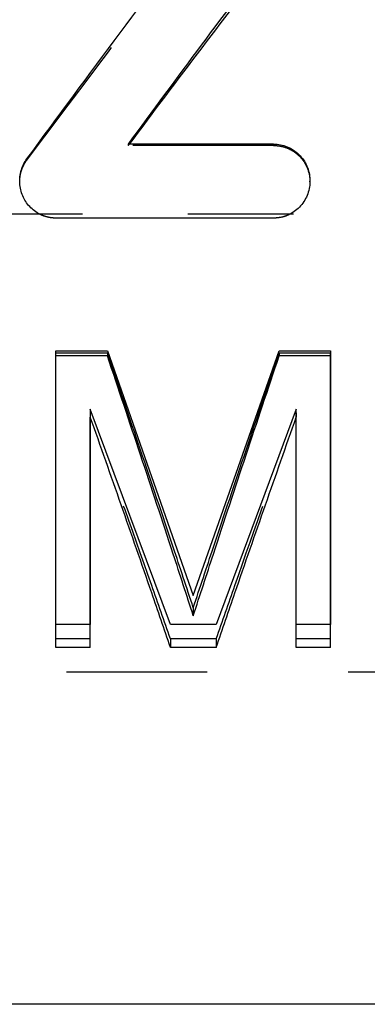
# Model space of a CAD drawing. Header units: millimetres. Extents: x 282.5 to 361, y 206.9 to 241.4.
# Tile 2 of 6: x 304.3 to 311.9, y 206.9 to 228.4. Entities that reach past the tile are written whole.
import ezdxf

# ---------------------------------------------------------------- set-up
doc = ezdxf.new("R2010")
doc.units = ezdxf.units.MM
doc.header["$LTSCALE"] = 30.734
doc.linetypes.add('CENTER', pattern=[0.6, 0.375, -0.075, 0.075, -0.075])
doc.linetypes.add('HIDDEN', pattern=[0.2, 0.1, -0.1])
doc.layers.get('0').update_dxf_attribs({"linetype": 'CONTINUOUS'})
for name, color, linetype in [('DEFAULT_1', 7, 'CENTER'), ('DEFAULT_2', 8, 'HIDDEN'), ('KONSTR_EL', 7, 'CONTINUOUS')]:
    doc.layers.add(name, color=color, linetype=linetype)

msp = doc.modelspace()

# ---------------------------------------------------------------- linework, layer by layer
at = {"color": 7, "linetype": 'CONTINUOUS'}
for p, q in [((309.857, 225.652), (306.685, 225.652)), ((309.857, 224.034), (305.102, 224.034)), ((305.102, 214.662), (305.102, 221.086)), ((306.227, 221.086), (305.102, 221.086)), ((306.227, 221.086), (306.227, 221.025)), ((309.977, 221.086), (309.977, 221.025)), ((311.102, 221.086), (309.977, 221.086)), ((311.102, 214.662), (311.102, 221.086)), ((306.227, 221.025), (305.102, 221.025)), ((311.102, 221.025), (309.977, 221.025)), ((305.852, 214.662), (305.852, 219.692)), ((310.352, 214.662), (310.352, 219.692)), ((308.102, 215.527), (308.102, 215.353)), ((305.852, 214.662), (305.102, 214.662)), ((308.602, 214.662), (307.602, 214.662)), ((311.102, 214.662), (310.352, 214.662)), ((349.152, 206.868), (287.502, 206.868))]:
    msp.add_line(p, q, dxfattribs=at)
for points, knots in [([(304.468, 225.328), (305.819, 227.168), (307.814, 229.847), (310.423, 233.27), (311.661, 234.866), (312.257, 235.624)], [0, 0, 0, 0, 0.53051, 0.776069, 1, 1, 1, 1]), ([(306.685, 225.652), (307.745, 227.093), (309.798, 229.854), (311.882, 232.592), (312.892, 233.899)], [0, 0, 0, 0, 0.519911, 1, 1, 1, 1]), ([(306.708, 225.652), (307.761, 227.054), (309.806, 229.751), (311.882, 232.424), (312.892, 233.705)], [0, 0, 0, 0, 0.518152, 1, 1, 1, 1]), ([(309.857, 225.652), (309.908, 225.652), (310.009, 225.642), (310.155, 225.598), (310.291, 225.526), (310.411, 225.429), (310.51, 225.311), (310.611, 225.13), (310.648, 224.966), (310.65, 224.854), (310.65, 224.845)], [0, 0, 0, 0, 0.121633, 0.241583, 0.363346, 0.485695, 0.60859, 0.731856, 0.977419, 1, 1, 1, 1]), ([(304.31, 224.845), (304.31, 224.877), (304.315, 224.956), (304.34, 225.079), (304.392, 225.211), (304.44, 225.291), (304.468, 225.328)], [0, 0, 0, 0, 0.18513, 0.459279, 0.728809, 1, 1, 1, 1]), ([(304.753, 224.118), (304.71, 224.139), (304.631, 224.189), (304.526, 224.283), (304.439, 224.394), (304.372, 224.519), (304.328, 224.655), (304.312, 224.766), (304.31, 224.829), (304.31, 224.845)], [0, 0, 0, 0, 0.157917, 0.313688, 0.47056, 0.628188, 0.787751, 0.947703, 1, 1, 1, 1]), ([(310.65, 224.845), (310.65, 224.802), (310.642, 224.708), (310.607, 224.566), (310.541, 224.425), (310.451, 224.3), (310.339, 224.195), (310.253, 224.141), (310.207, 224.118)], [0, 0, 0, 0, 0.141831, 0.315214, 0.488167, 0.6602, 0.829223, 1, 1, 1, 1]), ([(308.102, 215.527), (307.957, 215.967), (307.34, 217.823), (306.712, 219.675), (306.227, 221.086)], [0, 0, 0, 0, 0.236977, 1, 1, 1, 1]), ([(308.102, 215.527), (308.248, 215.967), (308.865, 217.823), (309.493, 219.675), (309.977, 221.086)], [0, 0, 0, 0, 0.236977, 1, 1, 1, 1]), ([(308.102, 215.353), (307.957, 215.802), (307.34, 217.695), (306.712, 219.584), (306.227, 221.025)], [0, 0, 0, 0, 0.236989, 1, 1, 1, 1]), ([(308.102, 215.353), (308.248, 215.802), (308.865, 217.695), (309.493, 219.584), (309.977, 221.025)], [0, 0, 0, 0, 0.236989, 1, 1, 1, 1]), ([(307.602, 214.662), (307.467, 215.059), (306.891, 216.738), (306.304, 218.413), (305.852, 219.692)], [0, 0, 0, 0, 0.236117, 1, 1, 1, 1]), ([(308.602, 214.662), (308.738, 215.059), (309.314, 216.738), (309.901, 218.413), (310.352, 219.692)], [0, 0, 0, 0, 0.236117, 1, 1, 1, 1])]:
    msp.add_open_spline(points, degree=3, knots=knots, dxfattribs=at)
for points in [[(305.102, 224.034), (305.062, 224.034), (304.983, 224.04), (304.864, 224.068), (304.789, 224.099), (304.753, 224.118)], [(310.207, 224.118), (310.151, 224.09), (310.037, 224.048), (309.918, 224.034), (309.857, 224.034)]]:
    msp.add_open_spline(points, degree=3, dxfattribs=at)
at = {"layer": 'DEFAULT_1', "color": 2, "linetype": 'CENTER'}
msp.add_line((361.002, 224.118), (282.502, 224.118), dxfattribs=at)
at = {"layer": 'DEFAULT_2', "color": 8, "linetype": 'HIDDEN'}
for p, q in [((306.685, 225.621), (306.685, 225.652)), ((309.857, 225.621), (306.685, 225.621)), ((309.857, 225.621), (309.857, 225.652)), ((304.468, 225.304), (304.468, 225.328)), ((310.65, 224.83), (310.65, 224.845)), ((305.102, 224.036), (305.102, 224.034)), ((309.857, 224.036), (309.857, 224.034)), ((305.852, 219.78), (305.852, 219.692)), ((310.352, 219.78), (310.352, 219.692)), ((305.852, 214.85), (305.102, 214.85)), ((307.602, 214.85), (307.602, 214.662)), ((308.602, 214.85), (307.602, 214.85)), ((308.602, 214.85), (308.602, 214.662)), ((311.102, 214.85), (310.352, 214.85)), ((320.702, 214.118), (287.502, 214.118))]:
    msp.add_line(p, q, dxfattribs=at)
for points, knots in [([(304.468, 225.304), (305.82, 227.108), (307.814, 229.734), (310.423, 233.088), (311.661, 234.653), (312.257, 235.395)], [0, 0, 0, 0, 0.530435, 0.776012, 1, 1, 1, 1]), ([(309.857, 225.621), (309.908, 225.621), (310.009, 225.611), (310.155, 225.568), (310.291, 225.498), (310.411, 225.403), (310.51, 225.287), (310.61, 225.111), (310.648, 224.95), (310.65, 224.839), (310.65, 224.83)], [0, 0, 0, 0, 0.122848, 0.243823, 0.366298, 0.48893, 0.611636, 0.73427, 0.977644, 1, 1, 1, 1]), ([(304.31, 224.83), (304.31, 224.861), (304.315, 224.939), (304.34, 225.06), (304.392, 225.189), (304.44, 225.267), (304.468, 225.304)], [0, 0, 0, 0, 0.184681, 0.458381, 0.727983, 1, 1, 1, 1]), ([(307.602, 214.85), (307.467, 215.239), (306.89, 216.885), (306.304, 218.527), (305.852, 219.78)], [0, 0, 0, 0, 0.236105, 1, 1, 1, 1]), ([(308.602, 214.85), (308.738, 215.239), (309.314, 216.885), (309.901, 218.527), (310.352, 219.78)], [0, 0, 0, 0, 0.236105, 1, 1, 1, 1])]:
    msp.add_open_spline(points, degree=3, knots=knots, dxfattribs=at)
for points in [[(306.685, 225.621), (306.69, 225.628), (306.694, 225.634), (306.699, 225.641)], [(306.699, 225.641), (306.702, 225.644), (306.705, 225.648), (306.708, 225.652)], [(310.65, 224.83), (310.65, 224.811), (310.649, 224.793), (310.648, 224.774)], [(305.102, 224.036), (305.062, 224.036), (304.983, 224.042), (304.864, 224.069), (304.789, 224.099), (304.753, 224.118)], [(310.207, 224.118), (310.151, 224.09), (310.037, 224.05), (309.918, 224.036), (309.857, 224.036)]]:
    msp.add_open_spline(points, degree=3, dxfattribs=at)
at = {"layer": 'KONSTR_EL', "color": 4, "linetype": 'CONTINUOUS'}
for p, q in [((305.102, 215.161), (305.102, 221.138)), ((305.102, 221.138), (306.227, 221.138)), ((306.227, 221.138), (308.102, 215.797)), ((308.102, 215.797), (309.977, 221.138)), ((309.977, 221.138), (311.102, 221.138)), ((311.102, 221.138), (311.102, 215.161)), ((305.852, 219.866), (305.852, 215.161)), ((307.602, 215.161), (305.852, 219.866)), ((310.352, 219.866), (308.602, 215.161)), ((310.352, 215.161), (310.352, 219.866)), ((305.852, 215.161), (305.102, 215.161)), ((308.602, 215.161), (307.602, 215.161)), ((311.102, 215.161), (310.352, 215.161))]:
    msp.add_line(p, q, dxfattribs=at)

doc.saveas('drawing.dxf')
